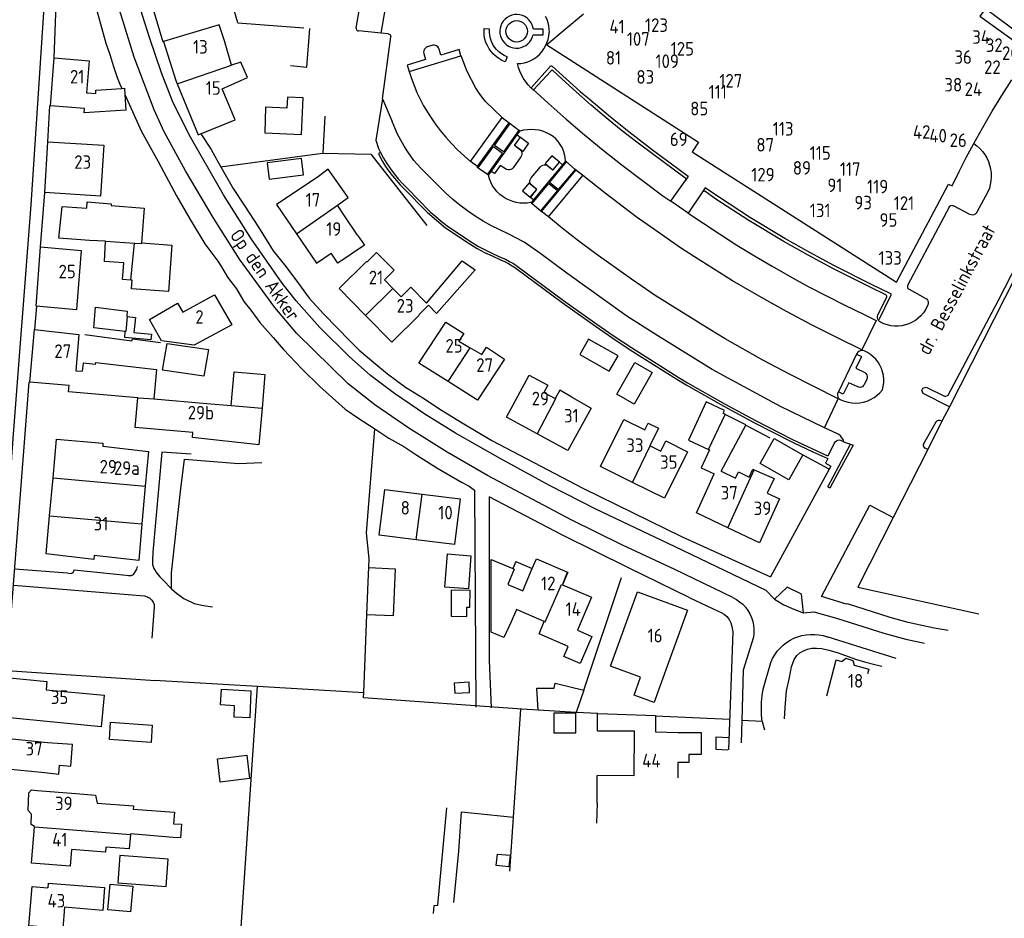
# Model space of a CAD drawing. Header units: metres. Extents: x 233829 to 239427, y 444283 to 448222.
# Tile 41 of 171: x 235942 to 236124, y 444657 to 444822. Entities that reach past the tile are written whole.
import ezdxf

# ---------------------------------------------------------------- set-up
doc = ezdxf.new("R2010")
doc.units = ezdxf.units.M
doc.header["$MEASUREMENT"] = 0
for name, color, linetype in [('BIJGEBOUW', 4, 'Continuous'), ('DAKRAND', 4, 'Continuous'), ('DAKRAND-BYG', 4, 'Continuous'), ('HEG', 253, 'Continuous'), ('HEK', 253, 'Continuous'), ('HOOFDGEBOUW', 4, 'Continuous'), ('HUISNUMMER', 253, 'Continuous'), ('KANTVERH', 253, 'Continuous'), ('KUNSTWERK', 253, 'Continuous'), ('OVERVBOUW', 253, 'Continuous'), ('RASTER', 253, 'Continuous'), ('STRAATNAAM', 253, 'Continuous'), ('TUSSENMUUR', 253, 'Continuous')]:
    doc.layers.add(name, color=color, linetype=linetype)
doc.styles.get("Standard").update_dxf_attribs({"font": 'iso.shx'})

msp = doc.modelspace()

# ---------------------------------------------------------------- linework, layer by layer
at = {"layer": 'BIJGEBOUW'}
msp.add_line((235961.51, 444777.65), (235957.92, 444777.92), dxfattribs=at)
for points in [[(235994.61, 444793.87), (235994.23, 444796.85), (235987.9, 444796.05), (235988.28, 444793.07), (235994.61, 444793.87)], [(235955.15, 444781.79), (235949.5, 444782.17), (235950.16, 444788.03), (235954.68, 444787.69), (235954.77, 444788.87), (235959.18, 444788.53), (235959.16, 444788.2)], [(235977.11, 444761.68), (235976.21, 444756.78), (235968.61, 444757.87), (235969.51, 444762.78), (235977.11, 444761.68)]]:
    msp.add_lwpolyline(points, dxfattribs=at)
at = {"layer": 'DAKRAND'}
for p, q in [((235981.36, 444814.03), (235980.02, 444818.51)), ((236002.18, 444786.29), (236000.88, 444788.24)), ((236076.13, 444747.82), (236072.33, 444749.72)), ((236071.55, 444739.27), (236076.11, 444747.78)), ((236076.11, 444747.78), (236076.13, 444747.82)), ((236048.7, 444678.11), (236048.6, 444674.45)), ((235958.11, 444669.11), (235951.83, 444669.6)), ((235947.54, 444663.42), (235947.47, 444662.54))]:
    msp.add_line(p, q, dxfattribs=at)
for points in [[(236120.28, 444824.4), (236119.2, 444823.09), (236128.6, 444816.33)], [(235961.68, 444808.63), (235961.86, 444805.74), (235954.17, 444805.27), (235954.23, 444806.05)], [(235954.83, 444808.95), (235956.35, 444808.83), (235956.31, 444809.47), (235961.16, 444809.77)], [(235961.16, 444809.77), (235961.61, 444809.79), (235961.68, 444808.63)], [(236000.88, 444788.24), (236000.85, 444788.27), (236002.82, 444789.65), (235999.15, 444794.9), (235997.12, 444793.35)], [(236004.54, 444782.77), (236005.82, 444780.91), (236000.96, 444777.58)], [(236017.3, 444770.2), (236023.85, 444778.01), (236026.24, 444776.38), (236019.14, 444768.33), (236017.63, 444769.85)], [(235968.42, 444763.28), (235966.22, 444767.21), (235971.36, 444770.21), (235972.34, 444768.59)], [(235956.3, 444758.94), (235954.02, 444759.15), (235953.85, 444757.67)], [(235981.29, 444751.36), (235981.83, 444757.57), (235987.51, 444757.07), (235986.96, 444750.86)], [(236044.07, 444752.89), (236041.83, 444754.2), (236040.96, 444752.64)], [(236072.33, 444749.72), (236071.92, 444749.93), (236072.17, 444750.48), (236068.79, 444752.03), (236065.57, 444745)], [(236057.47, 444746.87), (236058.11, 444748.13), (236060.04, 444747.17), (236058.44, 444743.95)], [(236074.2, 444738.01), (236074.74, 444739.15), (236076.74, 444738.2), (236077.39, 444739.66), (236077.64, 444739.55)], [(236077.64, 444739.55), (236081.32, 444737.92), (236080.04, 444735.23)], [(236032.87, 444711.5), (236031.51, 444708.63), (236029.21, 444709.6), (236029.21, 444723.03)], [(236059.86, 444698.47), (236059.22, 444696.68), (236055.52, 444698.02), (236056.72, 444701.33), (236051.19, 444703.34)], [(236093.79, 444704.24), (236094.51, 444704.85), (236095.83, 444704.41), (236096.07, 444703.58)], [(236048.78, 444691.47), (236055.53, 444691.43), (236055.48, 444683.19), (236048.73, 444683.23)], [(235946.93, 444683.76), (235949.54, 444683.49), (235949.66, 444685.11), (235951.74, 444684.95), (235952.03, 444688.91), (235947.44, 444689.25)], [(235945.02, 444673.85), (235944.4, 444674.2), (235944.48, 444676.09), (235943.85, 444676.79), (235943.99, 444680.05), (235944.51, 444680.56), (235945.54, 444680.47)], [(235952.65, 444679.91), (235956.3, 444679.62), (235956.6, 444678.16), (235963.27, 444677.63), (235963.22, 444677.05), (235970.82, 444676.45), (235970.65, 444674.35), (235970.77, 444674.34)], [(235970.77, 444674.34), (235972.14, 444674.24), (235971.94, 444671.73), (235970.56, 444671.84)], [(235962.71, 444672.36), (235962.5, 444669.71), (235958.19, 444670.05), (235958.11, 444669.11)], [(235970.56, 444671.84), (235962.72, 444672.46), (235962.71, 444672.36)], [(235947.54, 444663.42), (235957.96, 444662.63), (235957.64, 444658.37), (235950.59, 444658.95)]]:
    msp.add_lwpolyline(points, dxfattribs=at)
at = {"layer": 'DAKRAND-BYG'}
for p, q in [((235958.15, 444781.61), (235955.15, 444781.79)), ((235957.92, 444777.92), (235958.15, 444781.61)), ((235956, 444765.65), (235956.3, 444769.46)), ((235961.77, 444765), (235956, 444765.65)), ((236006.63, 444721.51), (236011.48, 444721.32)), ((236046.24, 444698.95), (236044.86, 444694.86)), ((236044.86, 444694.86), (236037.86, 444695.28)), ((235960.4, 444663.48), (235964.49, 444663.13))]:
    msp.add_line(p, q, dxfattribs=at)
for points in [[(235994.26, 444801.31), (235994.53, 444808.03), (235991.64, 444808.14), (235991.56, 444806.16), (235987.63, 444806.31), (235987.45, 444801.58), (235994.26, 444801.31)], [(235959.16, 444788.2), (235965.23, 444787.73), (235964.74, 444781.36)], [(235964.74, 444781.36), (235970.37, 444780.93), (235969.72, 444772.34), (235962.9, 444772.86), (235963.02, 444774.43), (235962.78, 444774.45)], [(235962.78, 444774.45), (235961.28, 444774.57), (235961.51, 444777.65)], [(235956.3, 444769.46), (235962.13, 444768.76), (235962.04, 444767.76), (235962.12, 444767.75)], [(235962.12, 444767.75), (235963.63, 444767.61), (235963.37, 444764.8), (235966.57, 444764.51), (235966.47, 444763.46), (235961.67, 444763.9), (235961.77, 444765)], [(236050.95, 444757.7), (236052.56, 444760.52), (236047.14, 444763.6), (236045.53, 444760.78), (236050.95, 444757.7)], [(236055.54, 444751.64), (236052.32, 444753.47), (236055.65, 444759.31), (236058.86, 444757.48), (236055.54, 444751.64)], [(236084.04, 444737.69), (236078.73, 444740.7), (236081.33, 444745.3), (236086.64, 444742.29), (236084.04, 444737.69)], [(236024.98, 444717.58), (236020.64, 444717.92), (236021.12, 444724.03), (236025.46, 444723.68), (236024.98, 444717.58)], [(236006.29, 444712.84), (236006.53, 444718.89), (236006.63, 444721.51)], [(236011.48, 444721.32), (236011.13, 444712.64), (236006.29, 444712.84)], [(236021.8, 444712.55), (236024.71, 444712.54), (236024.72, 444714.26), (236025.28, 444714.26), (236025.3, 444717.32), (236021.83, 444717.34), (236021.8, 444712.55)], [(236022.48, 444698.37), (236025.22, 444698.52), (236025.12, 444700.41), (236022.38, 444700.26), (236022.48, 444698.37)], [(236037.86, 444695.28), (236037.59, 444699.3), (236040.78, 444699.29), (236040.99, 444700.23), (236046.24, 444698.95)], [(235979.49, 444699.11), (235984.92, 444698.81), (235984.72, 444693.85), (235981.83, 444693.95), (235981.87, 444696.09), (235979.33, 444696.22), (235979.49, 444699.11)], [(236044.8, 444694.71), (236040.72, 444694.72), (236040.71, 444691.08), (236044.79, 444691.06), (236044.8, 444694.71)], [(235966.53, 444689.31), (235958.86, 444689.83), (235959.07, 444693.03), (235966.74, 444692.51), (235966.53, 444689.31)], [(235984.68, 444682.67), (235979.24, 444682.03), (235978.74, 444686.31), (235984.17, 444686.95), (235984.68, 444682.67)], [(236030.13, 444666.63), (236030.34, 444668.76), (236032.66, 444668.53)], [(235964.49, 444663.13), (235969.27, 444662.76), (235969.66, 444667.8), (235960.78, 444668.48), (235960.4, 444663.48)], [(236032.66, 444668.53), (236032.45, 444666.39), (236030.13, 444666.63)], [(235958.54, 444658.47), (235958.97, 444663.22), (235963.15, 444662.84), (235962.72, 444658.09), (235958.54, 444658.47)]]:
    msp.add_lwpolyline(points, dxfattribs=at)
at = {"layer": 'HEG'}
for p, q in [((236032.63, 444665.6), (236034.68, 444695.47)), ((236059.46, 444694.2), (236073.1, 444693.58))]:
    msp.add_line(p, q, dxfattribs=at)
for points in [[(235982.49, 444821.83), (235981.45, 444825.39), (235981.31, 444825.89)], [(236023.2, 444669.28), (236023.71, 444676.53), (236033.31, 444675.54)]]:
    msp.add_lwpolyline(points, dxfattribs=at)
at = {"layer": 'HEK'}
msp.add_lwpolyline([(235970.27, 444717.63), (235970.28, 444720.57), (235971.92, 444735.51), (235972.69, 444741.48), (235982.67, 444740.7), (235986.9, 444740.86)], dxfattribs=at)
at = {"layer": 'HOOFDGEBOUW'}
for p, q in [((236004.54, 444782.77), (236002.18, 444786.29)), ((235993.33, 444783), (235997.01, 444777.61)), ((236129.63, 444782.68), (236113.61, 444751.13)), ((235953.61, 444779.9), (235952.83, 444769.88)), ((235997.01, 444777.61), (235999.69, 444779.45)), ((236000.96, 444777.58), (235999.69, 444779.45)), ((236011.31, 444776.28), (236008.08, 444779.56)), ((236009.52, 444774.52), (236011.31, 444776.28)), ((236011.07, 444772.95), (236009.52, 444774.52)), ((236001.15, 444772.89), (236006.04, 444767.93)), ((236012.62, 444771.38), (236011.07, 444772.95)), ((236006.04, 444767.93), (236010.87, 444763.04)), ((235953.23, 444764.44), (235952.64, 444757.78)), ((235952.64, 444757.78), (235953.85, 444757.67)), ((235967.03, 444752.62), (235976.8, 444751.76)), ((235976.8, 444751.76), (235981.29, 444751.36)), ((236113.61, 444751.13), (236112.25, 444748.46)), ((236112.25, 444748.46), (236109.62, 444743.28)), ((236065.57, 444745), (236069.25, 444743.26)), ((236058.44, 444743.95), (236058.46, 444743.94)), ((236069.41, 444743.18), (236067.9, 444739.89)), ((236069.25, 444743.26), (236069.41, 444743.18)), ((236109.62, 444743.28), (236103.25, 444730.74)), ((235966.03, 444742.91), (235965.46, 444736.52)), ((236067.9, 444739.89), (236070.29, 444738.76)), ((235947.83, 444731.08), (235948.45, 444738.04)), ((236071.55, 444739.27), (236074.2, 444738.01)), ((235965.46, 444736.52), (235964.84, 444729.56)), ((236016.5, 444735.05), (236023.47, 444734.18)), ((236029.21, 444723.03), (236033.17, 444721.33)), ((236033.44, 444721.21), (236033.17, 444721.33)), ((236035, 444717.23), (236036.77, 444721.33)), ((236036.77, 444721.33), (236037.01, 444721.88)), ((236033.44, 444721.21), (236032.24, 444718.42)), ((236032.24, 444718.42), (236035, 444717.23)), ((236033.86, 444713.81), (236032.87, 444711.5)), ((236038.96, 444711.61), (236033.86, 444713.81)), ((236063.61, 444685.61), (236063.61, 444682.78)), ((236048.7, 444678.11), (236048.73, 444683.23)), ((235945.54, 444680.47), (235952.65, 444679.91)), ((235945.01, 444673.78), (235945.02, 444673.85))]:
    msp.add_line(p, q, dxfattribs=at)
for points in [[(236046.19, 444823.43), (236039.45, 444817.78), (236067.4, 444799.89), (236066.25, 444798.09), (236103.88, 444774.06), (236113.44, 444792.14), (236114.12, 444791.83)], [(235980.02, 444818.51), (235979.09, 444821.46), (235968.83, 444818.4), (235971.1, 444811.2), (235971.33, 444810.64)], [(235954.23, 444806.05), (235947.96, 444806.54), (235948.66, 444815.39)], [(235948.66, 444815.39), (235955.11, 444814.88), (235954.64, 444808.97), (235954.83, 444808.95)], [(235971.33, 444810.64), (235975.22, 444801.2), (235982, 444804), (235979.63, 444809.72), (235984.27, 444811.8), (235983.08, 444814.63), (235981.36, 444814.03)], [(236118.1, 444799.63), (236119.77, 444802.6), (236121.5, 444805.55), (236123.29, 444808.45), (236125.14, 444811.32)], [(235957.8, 444799.32), (235957.22, 444789.95), (235946.92, 444790.59), (235947.5, 444799.96), (235957.8, 444799.32)], [(236114.12, 444791.83), (236115.4, 444794.45), (236116.73, 444797.05), (236118.1, 444799.63)], [(235997.12, 444793.35), (235989.64, 444788.39), (235993.33, 444783)], [(235951.4, 444769.13), (235945.32, 444769.68), (235946.17, 444780.58), (235953.61, 444779.9)], [(236008.08, 444779.56), (236006.29, 444777.8), (236006.21, 444777.88), (236001.15, 444772.89)], [(236017.3, 444770.2), (236014.4, 444773.14), (236012.62, 444771.38)], [(235972.34, 444768.59), (235978.18, 444771.74), (235981.39, 444766.24)], [(235952.83, 444769.88), (235952.77, 444769), (235951.4, 444769.13)], [(236010.87, 444763.04), (236015.93, 444768.03), (236015.86, 444768.1), (236017.63, 444769.85)], [(236021.27, 444755.78), (236015.85, 444759.19), (236020.81, 444766.75), (236024.17, 444764.64), (236023.24, 444763.21), (236025.34, 444762)], [(235951.41, 444755.05), (235944.17, 444755.69), (235945.03, 444765.37), (235953.23, 444764.44)], [(235981.39, 444766.24), (235974.45, 444762.5), (235968.42, 444763.28)], [(236025.34, 444762), (236027.45, 444760.78), (236028.32, 444762.11), (236031.65, 444759.92)], [(236031.65, 444759.92), (236026.69, 444752.37), (236021.27, 444755.78)], [(235956.3, 444758.94), (235956.33, 444759.27), (235967.51, 444758.01), (235967.03, 444752.62)], [(236037.65, 444746.15), (236031.99, 444749.23), (236036.17, 444756.95), (236039.65, 444755.13), (236038.9, 444753.79), (236040.96, 444752.64)], [(235964.1, 444752.78), (235951.31, 444753.91), (235951.41, 444755.05)], [(235974.22, 444746.37), (235963.61, 444747.3), (235964.1, 444752.78)], [(236044.07, 444752.89), (236047.6, 444750.88), (236043.31, 444743.07), (236037.65, 444746.15)], [(235986.96, 444750.86), (235986.37, 444744.12), (235974.15, 444745.49), (235974.22, 444746.37)], [(236055.21, 444737.22), (236049.31, 444740.16), (236053.61, 444748.79), (236057.47, 444746.87)], [(235948.45, 444738.04), (235949.09, 444745.2), (235957.65, 444744.43), (235957.6, 444743.87), (235966.03, 444742.91)], [(236058.46, 444743.94), (236060.43, 444742.96), (236061.36, 444744.84), (236065.38, 444742.84), (236061.12, 444734.28), (236055.21, 444737.22)], [(236072.81, 444728.86), (236067.02, 444731.61), (236070.29, 444738.76)], [(236015.37, 444726.64), (236008.56, 444727.49), (236009.61, 444735.91), (236016.5, 444735.05)], [(236023.47, 444734.18), (236022.42, 444725.76), (236015.37, 444726.64)], [(236080.04, 444735.23), (236082.29, 444734.17), (236078.61, 444726.1), (236072.81, 444728.86)], [(235964.84, 444729.56), (235964.24, 444722.81), (235956.03, 444723.74), (235955.95, 444723.04), (235947.21, 444724.03), (235947.83, 444731.08)], [(236103.25, 444730.74), (236096.75, 444717.94), (236119.02, 444712.98)], [(236037.01, 444721.88), (236037.54, 444723.13), (236043.28, 444720.65)], [(236043.28, 444720.65), (236043.29, 444720.65), (236042.3, 444718.36)], [(236042.3, 444718.36), (236047.69, 444716.05), (236045.09, 444709.98)], [(236051.19, 444703.34), (236056.16, 444717.03), (236065.38, 444713.69), (236059.86, 444698.47)], [(236043.37, 444706.97), (236038, 444709.29), (236038.96, 444711.61)], [(236045.09, 444709.98), (236047.76, 444708.83), (236045.61, 444703.83), (236042.58, 444705.14), (236043.37, 444706.97)], [(236091.02, 444697.89), (236092.75, 444704.54), (236093.79, 444704.24)], [(236096.07, 444703.58), (236098.77, 444702.8), (236098.55, 444701.95)], [(235957.9, 444698), (235957.34, 444692.22), (235939.18, 444693.98), (235939.89, 444701.29), (235947.33, 444700.57), (235947.18, 444699.03), (235957.9, 444698)], [(236048.78, 444691.47), (236048.8, 444694.62), (236048.84, 444694.62)], [(236048.84, 444694.62), (236059.47, 444694.3), (236059.45, 444691.28), (236063.62, 444691.16)], [(236063.62, 444691.16), (236067.91, 444691.15), (236067.9, 444687.11), (236065.59, 444687.11), (236065.59, 444685.61), (236063.61, 444685.61)], [(235947.44, 444689.25), (235939.78, 444690.05), (235939.37, 444684.54), (235946.93, 444683.76)], [(235951.83, 444669.6), (235951.59, 444666.54), (235944.48, 444667.1), (235945.01, 444673.78)], [(235950.59, 444658.95), (235950.28, 444655.07), (235944.02, 444655.57), (235944.6, 444662.77), (235947.47, 444662.54)]]:
    msp.add_lwpolyline(points, dxfattribs=at)
at = {"layer": 'KANTVERH'}
for p, q in [((236004.3, 444820.93), (236006.19, 444831.92)), ((235966.64, 444825.19), (235968.67, 444818.35)), ((236008.9, 444819.93), (236004.74, 444820.35)), ((236010.21, 444819.81), (236008.9, 444819.93)), ((236009.15, 444807.86), (236010.67, 444819.25)), ((236027.89, 444820.8), (236028.88, 444820.72)), ((236018.41, 444817.71), (236017.42, 444817.4)), ((236032.11, 444815.6), (236031.75, 444814.67)), ((236036.57, 444809.87), (236040.04, 444813.83)), ((236040.16, 444812.96), (236036.97, 444809.51)), ((236042.26, 444811.5), (236040.54, 444813.08)), ((236036.57, 444809.87), (236036.97, 444809.51)), ((235947.5, 444799.96), (235947.89, 444806.55)), ((236009.15, 444807.86), (236010.97, 444803.68)), ((236016.72, 444806.57), (236018.01, 444804.53)), ((236031.24, 444804.43), (236028.14, 444807.37)), ((236025.39, 444796.33), (236031.24, 444804.43)), ((236032.68, 444803.3), (236034.31, 444802.08)), ((236033.98, 444801.21), (236034.55, 444800.79)), ((236034.55, 444800.79), (236033.48, 444799.29)), ((236033.48, 444799.29), (236034.42, 444798.59)), ((236008.45, 444798.69), (236008.74, 444798.1)), ((236008.74, 444798.1), (236008.8, 444797.98)), ((236064.9, 444793.3), (236058.9, 444797.75)), ((236026.67, 444795.38), (236025.39, 444796.33)), ((236034.65, 444797.19), (236033.21, 444795.16)), ((236040.6, 444794.79), (236041.79, 444796.16)), ((236041.79, 444796.16), (236042.32, 444795.71)), ((236044.68, 444794.86), (236043.07, 444796.23)), ((236020.79, 444790.51), (236016.3, 444795.05)), ((236026.8, 444795.14), (236028.5, 444793.96)), ((236036.58, 444793.3), (236038.28, 444795.35)), ((236039.71, 444795.48), (236040.57, 444794.75)), ((236040.57, 444794.75), (236040.6, 444794.79)), ((236039.73, 444786.09), (236046.08, 444793.73)), ((236065, 444792.8), (236065.02, 444792.84)), ((235946.17, 444780.58), (235946.92, 444790.59)), ((236037.59, 444791.17), (236036.74, 444791.91)), ((236068.13, 444790.71), (236065.49, 444786.8)), ((236120.72, 444790.7), (236118.7, 444787)), ((236036.53, 444788.68), (236036.48, 444788.73)), ((236036.72, 444788.59), (236038.31, 444787.23)), ((236065.49, 444786.8), (236062.31, 444788.98)), ((236039.73, 444786.09), (236038.48, 444787.09)), ((236065.49, 444786.8), (236071.26, 444782.96)), ((236113.59, 444787.92), (236105.95, 444773.59)), ((236117.41, 444786.56), (236114.4, 444788.17)), ((236029.55, 444779.33), (236031.04, 444778.64)), ((236029.37, 444778.91), (236030.88, 444778.23)), ((236106.19, 444772.78), (236109.16, 444771.14)), ((236100.45, 444768.02), (236102.08, 444771.36)), ((236100.67, 444767.19), (236102.84, 444771.62)), ((235945.09, 444765.36), (235945.44, 444769.67)), ((236109.61, 444769.77), (236109.2, 444768.99)), ((236096.51, 444760.85), (236093.16, 444753.91)), ((236096.57, 444760.96), (236096.51, 444760.85)), ((236098.41, 444756.24), (236097.9, 444755.16)), ((235939.94, 444702.58), (235944.04, 444755.7)), ((236093.16, 444753.91), (236093.08, 444753.74)), ((236112.25, 444748.46), (236111.95, 444748.61)), ((236024.14, 444747.99), (236029.29, 444744.91)), ((236092.89, 444746.21), (236090.58, 444747.24)), ((236108.88, 444744.36), (236111.16, 444748.37)), ((236029.29, 444744.91), (236046.09, 444736.16)), ((236093.8, 444744.87), (236094.16, 444744.7)), ((236091.43, 444742.34), (236092.45, 444744.49)), ((236094.16, 444744.7), (236094.66, 444744.47)), ((236094.66, 444744.47), (236095.4, 444744.24)), ((236095.4, 444744.24), (236095.87, 444744.08)), ((236109.62, 444743.28), (236109.13, 444743.53)), ((236086.63, 444742.27), (236091.43, 444739.73)), ((236046.09, 444736.16), (236064.37, 444727.16)), ((236064.37, 444727.16), (236080.66, 444719.84)), ((236077.53, 444708.68), (236075.61, 444702.65)), ((236103.79, 444704.77), (236091.12, 444708.76)), ((236028.82, 444704.38), (236029.16, 444695.68)), ((236079.31, 444699.12), (236080.7, 444704.07)), ((236075.61, 444702.65), (236075.36, 444693.37)), ((236075.36, 444693.37), (236075.26, 444689.24)), ((236079.14, 444693.18), (236075.36, 444693.37)), ((236079.14, 444693.18), (236079.56, 444691.63))]:
    msp.add_line(p, q, dxfattribs=at)
for points in [[(236008.9, 444819.93), (236013.04, 444843.79), (236018.28, 444842.86)], [(236081.4, 444715.71), (236081.37, 444715.73), (236079.87, 444717.32), (236063.07, 444725.32), (236048.49, 444732.26), (236039.94, 444736.61), (236030.82, 444741.59), (236022.6, 444746.28), (236016.97, 444749.78), (236011.35, 444753.57), (236006.94, 444756.91), (236002.99, 444760.38), (235997.61, 444765.72), (235993.23, 444770.64), (235990.66, 444773.92), (235985.01, 444782.02), (235979.84, 444790.15), (235973.52, 444801.21), (235970.46, 444807.41), (235968.44, 444812.64), (235966.21, 444819.17), (235963.79, 444826.93), (235962.03, 444832.34), (235962.03, 444832.35)], [(235932.8, 444629.08), (235932.83, 444630.28), (235934.88, 444657.34), (235938.51, 444709.45), (235941.13, 444745.29), (235944.42, 444788.33), (235947.25, 444831.33)], [(236073.72, 444716.03), (236063.02, 444721.14), (236053.29, 444725.69), (236043.91, 444730.31), (236028.51, 444738.48), (236021.07, 444742.76), (236013.99, 444747.19), (236007.72, 444751.47), (236002.82, 444755.36), (235993.38, 444764.63), (235989.32, 444769.4), (235982.84, 444778.33), (235977.95, 444785.97), (235972.84, 444794.62), (235968.93, 444801.79), (235967.08, 444805.8), (235963.38, 444815.52), (235960.98, 444823.25), (235958.27, 444831.26)], [(235948.66, 444815.39), (235949.06, 444825.18), (235949.25, 444826.51), (235949.56, 444827.38), (235950.04, 444827.95), (235950.69, 444828.34), (235951.31, 444828.6), (235952.19, 444828.65), (235953.01, 444828.65), (235953.69, 444828.54), (235954.25, 444828.32), (235954.76, 444828.06), (235955.3, 444827.58), (235955.72, 444826.93), (235956.06, 444826.17), (235956.29, 444825.1), (235956.71, 444823.43), (235957.36, 444820.97), (235958.18, 444818.09), (235958.89, 444816), (235959.59, 444813.8), (235960.27, 444811.8), (235960.78, 444810.53), (235961.16, 444809.77)], [(236036.96, 444820.66), (236036.87, 444821.14), (236036.7, 444821.59), (236036.45, 444822.02), (236036.15, 444822.4), (236035.79, 444822.73), (236035.38, 444823), (236034.93, 444823.2), (236034.46, 444823.33), (236033.98, 444823.38), (236033.49, 444823.36), (236033.01, 444823.26), (236032.55, 444823.09), (236032.13, 444822.84), (236031.75, 444822.54), (236031.42, 444822.17), (236031.15, 444821.77), (236030.95, 444821.32), (236030.83, 444820.85), (236030.78, 444820.36)], [(236039.16, 444823.08), (236039.42, 444822.51), (236039.62, 444821.92), (236039.76, 444821.3), (236039.84, 444820.68), (236039.85, 444820.05)], [(236131.99, 444817.82), (236131.03, 444816.46), (236120.28, 444824.4)], [(236031.91, 444820.29), (236031.95, 444820.68), (236032.06, 444821.05), (236032.25, 444821.39), (236032.49, 444821.69), (236032.79, 444821.94), (236033.14, 444822.12), (236033.51, 444822.23), (236033.89, 444822.27), (236034.28, 444822.23), (236034.65, 444822.12), (236034.99, 444821.94), (236035.29, 444821.69), (236035.54, 444821.39), (236035.72, 444821.05), (236035.83, 444820.68), (236035.87, 444820.29)], [(236004.3, 444820.93), (236004.29, 444820.77), (236004.35, 444820.61), (236004.44, 444820.48), (236004.58, 444820.39), (236004.74, 444820.35)], [(236010.21, 444819.81), (236010.37, 444819.77), (236010.51, 444819.69), (236010.61, 444819.56), (236010.66, 444819.41), (236010.67, 444819.25)], [(236031.75, 444814.67), (236031.16, 444814.93), (236030.6, 444815.26), (236030.08, 444815.64), (236029.6, 444816.08), (236029.17, 444816.56), (236028.8, 444817.09), (236028.48, 444817.66), (236028.23, 444818.25), (236028.04, 444818.87), (236027.92, 444819.51), (236027.87, 444820.16), (236027.89, 444820.8)], [(236032.11, 444815.6), (236031.57, 444815.84), (236031.06, 444816.14), (236030.59, 444816.5), (236030.17, 444816.91), (236029.8, 444817.38), (236029.49, 444817.87), (236029.23, 444818.41), (236029.04, 444818.97), (236028.92, 444819.54), (236028.86, 444820.13), (236028.88, 444820.72)], [(236030.78, 444820.36), (236030.8, 444819.88), (236030.9, 444819.41), (236031.08, 444818.96), (236031.32, 444818.54), (236031.62, 444818.17), (236031.97, 444817.85), (236032.37, 444817.58), (236032.81, 444817.38), (236033.27, 444817.25), (236033.75, 444817.19), (236034.23, 444817.21), (236034.7, 444817.3), (236035.15, 444817.47), (236035.58, 444817.7), (236035.96, 444817.99), (236036.29, 444818.34), (236036.56, 444818.73), (236036.77, 444819.17), (236036.91, 444819.63)], [(236035.87, 444820.29), (236035.83, 444819.91), (236035.72, 444819.53), (236035.54, 444819.19), (236035.29, 444818.89), (236034.99, 444818.65), (236034.65, 444818.46), (236034.28, 444818.35), (236033.89, 444818.31), (236033.51, 444818.35), (236033.14, 444818.46), (236032.79, 444818.65), (236032.49, 444818.89), (236032.25, 444819.19), (236032.06, 444819.53), (236031.95, 444819.91), (236031.91, 444820.29)], [(236034.03, 444814.33), (236034.67, 444814.38), (236035.3, 444814.49), (236035.92, 444814.68), (236036.51, 444814.93), (236037.07, 444815.24), (236037.6, 444815.61), (236038.08, 444816.04), (236038.51, 444816.51), (236038.89, 444817.03), (236039.21, 444817.59), (236039.47, 444818.17), (236039.67, 444818.78), (236039.8, 444819.41), (236039.85, 444820.05)], [(236036.91, 444819.63), (236038.76, 444819.65), (236038.77, 444820.67), (236036.96, 444820.66)], [(236017.42, 444817.4), (236017.19, 444817.29), (236017, 444817.13), (236016.85, 444816.92), (236016.76, 444816.68), (236016.73, 444816.43), (236016.77, 444816.17)], [(236019.6, 444817), (236019.5, 444817.23), (236019.34, 444817.43), (236019.14, 444817.59), (236018.91, 444817.69), (236018.66, 444817.73), (236018.41, 444817.71)], [(236016.77, 444816.17), (236017.09, 444815.07), (236013.73, 444814.05), (236014.08, 444812.9)], [(236014.08, 444812.9), (236023.62, 444815.75), (236023.28, 444816.91), (236019.94, 444815.9), (236019.6, 444817)], [(236026.3, 444809.95), (236024.74, 444812.89), (236023.63, 444815.75)], [(236036.51, 444809.87), (236036.01, 444810.41), (236035.55, 444810.99), (236035.14, 444811.6), (236034.79, 444812.25), (236034.48, 444812.92), (236034.23, 444813.62), (236034.03, 444814.33)], [(236040.04, 444813.83), (236040.12, 444813.91), (236040.22, 444813.95), (236040.33, 444813.93), (236040.43, 444813.87)], [(236040.43, 444813.87), (236045.57, 444809.23), (236047.24, 444807.88), (236051.2, 444804.51), (236054.56, 444801.83), (236058.93, 444798.47), (236062.17, 444796.06), (236065.49, 444793.6), (236065.02, 444792.83)], [(236014.08, 444812.9), (236014.5, 444811.59), (236014.98, 444810.3), (236015.51, 444809.03), (236016.09, 444807.79), (236016.72, 444806.57)], [(236040.54, 444813.08), (236040.4, 444813.1), (236040.26, 444813.06), (236040.16, 444812.96)], [(236058.9, 444797.75), (236056.02, 444799.9), (236053.17, 444802.11), (236050.38, 444804.38), (236047.62, 444806.7), (236044.92, 444809.07), (236042.26, 444811.5)], [(235961.68, 444808.63), (235964.74, 444801.86), (235967.84, 444796.29), (235971.18, 444789.97), (235973.72, 444785.62), (235976.43, 444781.13), (235978.83, 444777.97), (235979.48, 444776.89), (235980.61, 444775.03)], [(236028.14, 444807.37), (236027.48, 444808.19), (236026.86, 444809.05), (236026.3, 444809.95)], [(236036.97, 444809.51), (236037.6, 444808.95), (236039.66, 444807.06)], [(236009.15, 444807.86), (236007.93, 444800.21), (236008.45, 444798.69)], [(236039.66, 444807.06), (236043, 444804.12), (236046.4, 444801.24), (236049.84, 444798.41), (236053.33, 444795.66)], [(236013.8, 444798.07), (236013.13, 444799.14), (236012.52, 444800.24), (236011.95, 444801.36), (236011.43, 444802.51), (236010.97, 444803.68)], [(236018.01, 444804.53), (236018.88, 444803.24), (236019.81, 444801.99), (236020.81, 444800.8)], [(236031.24, 444804.43), (236031.3, 444804.4), (236031.25, 444804.34), (236032.48, 444803.44)], [(235975.71, 444801.41), (235977.59, 444798.5), (235978.92, 444796.04), (235981.63, 444791.35), (235983.66, 444788.28), (235986.32, 444784.24), (235989.03, 444779.86), (235991.35, 444776.98), (235993.69, 444773.82), (235995.64, 444771.16), (235998.3, 444768.26), (236000.92, 444765.55), (236003.04, 444763.43), (236004.88, 444761.54), (236007.59, 444759.31), (236010.11, 444757.22), (236013.41, 444754.76), (236016.6, 444752.76), (236020.05, 444750.5), (236024.14, 444747.99)], [(236040.6, 444800.89), (236040, 444801.28), (236039.36, 444801.61), (236038.69, 444801.87), (236038, 444802.06), (236037.29, 444802.17), (236036.58, 444802.21), (236035.86, 444802.17), (236035.15, 444802.06), (236034.46, 444801.87)], [(236020.81, 444800.8), (236021.88, 444799.61), (236023.01, 444798.47), (236024.18, 444797.37), (236025.39, 444796.33)], [(236042.87, 444796.38), (236042.83, 444797.03), (236042.71, 444797.68), (236042.52, 444798.3), (236042.26, 444798.9), (236041.93, 444799.47), (236041.54, 444799.99), (236041.1, 444800.47), (236040.6, 444800.89)], [(236118.1, 444799.63), (236118.68, 444799.2), (236119.21, 444798.71), (236119.7, 444798.18), (236120.13, 444797.6), (236120.49, 444796.97), (236120.8, 444796.32), (236121.04, 444795.64), (236121.2, 444794.94), (236121.3, 444794.22), (236121.33, 444793.5), (236121.28, 444792.78), (236121.16, 444792.07), (236120.98, 444791.38), (236120.72, 444790.7)], [(236008.8, 444797.98), (236008.44, 444797.78), (236008.67, 444797.24)], [(236008.8, 444797.98), (236009.35, 444796.95), (236009.95, 444795.94), (236010.61, 444794.97), (236011.31, 444794.03), (236012.06, 444793.14)], [(236016.3, 444795.05), (236015.61, 444795.75), (236014.96, 444796.49), (236014.36, 444797.27), (236013.8, 444798.07)], [(236034.42, 444798.59), (236034.62, 444798.41), (236034.76, 444798.19), (236034.84, 444797.93), (236034.84, 444797.67), (236034.78, 444797.42), (236034.65, 444797.19)], [(236008.67, 444797.24), (236009.17, 444796.3), (236009.72, 444795.39), (236010.33, 444794.52), (236011.01, 444793.7)], [(236038.28, 444795.35), (236038.48, 444795.52), (236038.71, 444795.64), (236038.97, 444795.7), (236039.23, 444795.69), (236039.48, 444795.61), (236039.71, 444795.48)], [(236053.33, 444795.66), (236060.82, 444789.97), (236062.31, 444788.98)], [(236031.37, 444789.8), (236030.81, 444790.23), (236030.3, 444790.72), (236029.85, 444791.26), (236029.45, 444791.85), (236029.13, 444792.48), (236028.88, 444793.14), (236028.7, 444793.82)], [(236031.81, 444794.93), (236030.87, 444795.6), (236029.8, 444794.07), (236029.17, 444794.49)], [(236033.21, 444795.16), (236033.03, 444794.97), (236032.81, 444794.83), (236032.56, 444794.76), (236032.3, 444794.75), (236032.04, 444794.81), (236031.81, 444794.93)], [(236046.08, 444793.73), (236046, 444793.79), (236044.81, 444794.74)], [(236011.01, 444793.7), (236012.44, 444792.04), (236013.05, 444791.41), (236017.44, 444786.9), (236020.8, 444784.12), (236024.93, 444781.32), (236026.61, 444780.28)], [(236012.06, 444793.14), (236012.75, 444792.39), (236013.11, 444792.03), (236013.91, 444791.22), (236015.66, 444789.4), (236017.95, 444787.05)], [(236036.74, 444791.91), (236036.54, 444792.09), (236036.4, 444792.31), (236036.34, 444792.57), (236036.34, 444792.83), (236036.43, 444793.08), (236036.58, 444793.3)], [(236097.79, 444768.17), (236098.92, 444767.65), (236100.14, 444767.04), (236097.49, 444761.62), (236093.11, 444763.77), (236088.36, 444766.15), (236083.59, 444768.66), (236079.99, 444770.71), (236077.68, 444772.01), (236073.66, 444774.36), (236066.66, 444778.76), (236064.07, 444780.44), (236059.97, 444783.3), (236055.9, 444786.14), (236050.17, 444790.46), (236046.08, 444793.73)], [(236062.31, 444788.98), (236062.87, 444789.82), (236065, 444792.8)], [(236065.02, 444792.84), (236065.07, 444792.96), (236065.06, 444793.09), (236065, 444793.21), (236064.9, 444793.3)], [(236032.33, 444782.97), (236030.76, 444783.7), (236029.22, 444784.49), (236027.71, 444785.34), (236026.25, 444786.26), (236024.82, 444787.23), (236023.43, 444788.27), (236022.09, 444789.36), (236020.79, 444790.51)], [(236036.97, 444789.22), (236036.41, 444789.71), (236037.59, 444791.17)], [(236102.72, 444772.02), (236099.24, 444773.68), (236092.43, 444777.09), (236087.88, 444779.54), (236083.29, 444782.11), (236076.97, 444785.93), (236071.05, 444789.82), (236068.61, 444791.43), (236068.13, 444790.71)], [(236068.55, 444790.82), (236068.33, 444790.8), (236068.13, 444790.71)], [(236101.91, 444771.76), (236099.13, 444773.09), (236092.16, 444776.58), (236087.61, 444779.03), (236083, 444781.62), (236076.66, 444785.44), (236070.59, 444789.39), (236068.55, 444790.82)], [(236036.48, 444788.73), (236035.81, 444788.64), (236035.14, 444788.62), (236034.48, 444788.66), (236033.82, 444788.76), (236033.17, 444788.93), (236032.54, 444789.16), (236031.94, 444789.45), (236031.37, 444789.8)], [(236017.95, 444787.05), (236018.96, 444786.16), (236019.99, 444785.31), (236021.05, 444784.49)], [(236113.59, 444787.92), (236113.7, 444788.08), (236113.86, 444788.18), (236114.04, 444788.24), (236114.22, 444788.23), (236114.4, 444788.17)], [(236118.7, 444787), (236118.57, 444786.78), (236118.39, 444786.6), (236118.15, 444786.48), (236117.9, 444786.44), (236117.64, 444786.46), (236117.41, 444786.56)], [(236090.58, 444747.24), (236093.15, 444752.61), (236084.16, 444757.14), (236079.27, 444759.72), (236072.33, 444763.65), (236069.45, 444765.34), (236059.38, 444771.66), (236055.05, 444774.63), (236048.46, 444779.32), (236045.09, 444781.84), (236042.27, 444784.06), (236039.73, 444786.09)], [(236021.05, 444784.49), (236025.17, 444781.69), (236026.84, 444780.66)], [(236090.58, 444747.24), (236090.48, 444747.29), (236082.49, 444751.2), (236069.91, 444758.02), (236059.87, 444764.21), (236054.18, 444767.85), (236053.74, 444768.15), (236043.1, 444775.77), (236038.35, 444779.31), (236035.28, 444781.44), (236032.33, 444782.97)], [(236071.26, 444782.96), (236074.47, 444780.92), (236077.71, 444778.94), (236080.98, 444777.01), (236084.29, 444775.13), (236087.62, 444773.31), (236090.98, 444771.54), (236094.38, 444769.83), (236097.79, 444768.17)], [(236113.61, 444751.13), (236108.77, 444753.58), (236108.56, 444754.18), (236108.75, 444754.58), (236109.36, 444754.75), (236112.82, 444753), (236113.42, 444753.28), (236122.6, 444770.66), (236128.71, 444782.48)], [(236026.63, 444780.27), (236027.98, 444779.56), (236029.37, 444778.91)], [(236026.84, 444780.66), (236028.18, 444779.96), (236029.55, 444779.33)], [(236030.88, 444778.23), (236031.62, 444777.9), (236032.35, 444777.53), (236033.06, 444777.12), (236033.74, 444776.66)], [(236031.04, 444778.64), (236031.82, 444778.31), (236032.57, 444777.92), (236033.3, 444777.5), (236034, 444777.03)], [(236033.74, 444776.66), (236042.26, 444770.33), (236048.39, 444765.96), (236051.58, 444763.75), (236054.78, 444761.65), (236063.4, 444756.24), (236065.13, 444755.19), (236072.08, 444751.22), (236077.7, 444748.21), (236084.49, 444744.73), (236084.98, 444744.5), (236088.43, 444742.85), (236091.19, 444741.6), (236090.76, 444740.73), (236091.78, 444740.22), (236080.66, 444719.84)], [(236034, 444777.03), (236042.52, 444770.69), (236048.65, 444766.33), (236051.83, 444764.12), (236055.02, 444762.03), (236063.63, 444756.62), (236065.36, 444755.57), (236072.3, 444751.61), (236077.91, 444748.6), (236084.69, 444745.13), (236091.02, 444742.17)], [(235980.61, 444775.03), (235982.25, 444772.83), (235983.64, 444770.54), (235984.88, 444768.9), (235986.55, 444766.64), (235989.04, 444763.88), (235990.84, 444761.72), (235994.33, 444758.07), (235997.61, 444754.86), (236002.31, 444750.72)], [(236105.95, 444773.59), (236105.89, 444773.41), (236105.88, 444773.23), (236105.93, 444773.05), (236106.04, 444772.9), (236106.19, 444772.78)], [(236102.08, 444771.36), (236102.1, 444771.52), (236102.04, 444771.66), (236101.91, 444771.76)], [(236102.84, 444771.62), (236102.9, 444771.73), (236102.9, 444771.85), (236102.83, 444771.96), (236102.72, 444772.02)], [(236109.16, 444771.14), (236109.39, 444771), (236109.56, 444770.79), (236109.68, 444770.55), (236109.73, 444770.29), (236109.7, 444770.02), (236109.61, 444769.77)], [(236109.2, 444768.99), (236108.82, 444768.43), (236108.38, 444767.91), (236107.89, 444767.45), (236107.35, 444767.04), (236106.76, 444766.69), (236106.15, 444766.41), (236105.51, 444766.2)], [(236100.94, 444766.69), (236100.73, 444766.84), (236100.56, 444767.03), (236100.44, 444767.26), (236100.38, 444767.52), (236100.38, 444767.77), (236100.45, 444768.02)], [(236105.51, 444766.2), (236104.85, 444766.05), (236104.18, 444765.98), (236103.51, 444765.98), (236102.84, 444766.05), (236102.19, 444766.2), (236101.55, 444766.41), (236100.94, 444766.69)], [(236097.92, 444761.44), (236097.67, 444761.51), (236097.41, 444761.51), (236097.15, 444761.45), (236096.92, 444761.33), (236096.72, 444761.17), (236096.57, 444760.96)], [(236101.29, 444754.26), (236101.44, 444754.91), (236101.52, 444755.57), (236101.53, 444756.24), (236101.45, 444756.9), (236101.31, 444757.55), (236101.1, 444758.18), (236100.81, 444758.79), (236100.47, 444759.35), (236100.06, 444759.88), (236099.59, 444760.36), (236099.08, 444760.78), (236098.52, 444761.14), (236097.92, 444761.44)], [(236096.51, 444760.85), (236097.42, 444760.41), (236096.38, 444758.27), (236098.05, 444757.46)], [(236098.05, 444757.46), (236098.25, 444757.28), (236098.39, 444757.04), (236098.47, 444756.78), (236098.47, 444756.51), (236098.41, 444756.24)], [(236096.73, 444754.79), (236095.08, 444755.56), (236094.07, 444753.47), (236093.16, 444753.91)], [(236093.63, 444752.4), (236094.29, 444752.14), (236094.97, 444751.96), (236095.67, 444751.85), (236096.38, 444751.82), (236097.09, 444751.87), (236097.79, 444752), (236098.46, 444752.2), (236099.11, 444752.48), (236099.73, 444752.83), (236100.3, 444753.25), (236100.83, 444753.73), (236101.29, 444754.26)], [(236097.9, 444755.16), (236097.76, 444754.98), (236097.59, 444754.84), (236097.39, 444754.74), (236097.17, 444754.7), (236096.95, 444754.72), (236096.73, 444754.79)], [(236093.08, 444753.74), (236093.01, 444753.49), (236093.01, 444753.22), (236093.08, 444752.96), (236093.21, 444752.73), (236093.4, 444752.54), (236093.63, 444752.4)], [(236002.31, 444750.72), (236004.83, 444749), (236007.54, 444747.22), (236010.33, 444745.36), (236013.07, 444743.8), (236015.48, 444742.22), (236019.2, 444739.91), (236023.72, 444737.28), (236025.11, 444736.49), (236026.1, 444735.76), (236026.33, 444695.82)], [(236111.16, 444748.37), (236111.27, 444748.51), (236111.42, 444748.61), (236111.6, 444748.67), (236111.78, 444748.66), (236111.95, 444748.61)], [(236092.45, 444744.49), (236092.6, 444744.71), (236092.8, 444744.88), (236093.04, 444744.99), (236093.3, 444745.02), (236093.56, 444744.98), (236093.8, 444744.87)], [(236094.16, 444744.7), (236094.02, 444745.09), (236093.82, 444745.44), (236093.56, 444745.76), (236093.24, 444746.01), (236092.89, 444746.21)], [(236095.87, 444744.08), (236093.02, 444738.76), (236091.61, 444736.15), (236091.19, 444736.39), (236095.4, 444744.24)], [(236108.88, 444744.36), (236108.81, 444744.18), (236108.81, 444743.99), (236108.86, 444743.8), (236108.97, 444743.64), (236109.13, 444743.53)], [(235973.93, 444742.38), (235968.51, 444742.8), (235966.85, 444724.39), (235966.76, 444722.81), (235966.79, 444722.07), (235967.02, 444721.34), (235967.55, 444720.52), (235968.12, 444719.79), (235968.91, 444718.99), (235970.1, 444717.78), (235970.27, 444717.63)], [(236091.02, 444742.17), (236091.14, 444742.15), (236091.26, 444742.17), (236091.36, 444742.24), (236091.43, 444742.34)], [(236065.81, 444715.97), (236054.48, 444721.45), (236042.31, 444727.49), (236028.81, 444734.54), (236028.82, 444704.38)], [(236113.41, 444709.96), (236110.82, 444710.38), (236106, 444711.4), (236102.72, 444712.33), (236094.87, 444714.87), (236094.68, 444714.79), (236090.04, 444716.19), (236098.97, 444733.01), (236103.25, 444730.74)], [(235941.39, 444721.3), (235951.06, 444720.54), (235951.63, 444720.46), (235951.94, 444720.49), (235952.16, 444720.66), (235952.3, 444720.83), (235952.36, 444721.11), (235961.93, 444720.12), (235962.33, 444720.07), (235962.84, 444720.09), (235963.26, 444720.26), (235963.54, 444720.6), (235963.88, 444721.22), (235963.99, 444721.73)], [(235941.15, 444718.28), (235965.3, 444716.31), (235965.8, 444716.11), (235966.29, 444715.86), (235966.68, 444715.55), (235966.93, 444715.18), (235967.1, 444714.73), (235967.1, 444714.25), (235966.68, 444708.54)], [(235970.27, 444717.63), (235971.2, 444716.79), (235972.53, 444715.83), (235974.48, 444714.93), (235976.17, 444714.51), (235977.81, 444714.28)], [(236086.71, 444713.19), (236086.38, 444716.62), (236083.74, 444717.92), (236081.4, 444715.71)], [(236065.81, 444715.97), (236071.04, 444713.52), (236071.57, 444713.26), (236072.14, 444712.92), (236072.62, 444712.5), (236073.04, 444711.99), (236073.35, 444711.37), (236073.55, 444710.66), (236073.69, 444709.67), (236072.89, 444687.93)], [(236073.72, 444716.03), (236074.37, 444715.67), (236074.97, 444715.24), (236075.53, 444714.76), (236076.03, 444714.22), (236076.47, 444713.62), (236076.85, 444712.98), (236077.15, 444712.31), (236077.38, 444711.61), (236077.54, 444710.89), (236077.61, 444710.15), (236077.61, 444709.41), (236077.53, 444708.68)], [(236081.4, 444715.71), (236083.12, 444714.65), (236084.98, 444713.85), (236086.65, 444713.19), (236086.71, 444713.19)], [(236086.71, 444713.19), (236088.67, 444713.39), (236092.83, 444712.21), (236101.52, 444709.42), (236105.59, 444708.31), (236109.02, 444707.59)], [(236080.7, 444704.07), (236081.03, 444704.78), (236081.43, 444705.46), (236081.89, 444706.1), (236082.41, 444706.7), (236082.98, 444707.24), (236083.6, 444707.72), (236084.27, 444708.14), (236084.97, 444708.5), (236085.7, 444708.79), (236086.46, 444709.01), (236087.23, 444709.15), (236088.02, 444709.22), (236088.81, 444709.22), (236089.59, 444709.14), (236090.36, 444708.99), (236091.12, 444708.76)], [(236083.23, 444693.67), (236083.33, 444695.73), (236083.61, 444698.8), (236084.17, 444701.26), (236084.51, 444703.27), (236084.99, 444704.59), (236085.52, 444705.33), (236086.06, 444705.81), (236086.74, 444706.21), (236087.45, 444706.49), (236088.26, 444706.66), (236089.14, 444706.71)], [(236089.14, 444706.71), (236090.1, 444706.6), (236091.4, 444706.32), (236092.92, 444705.9), (236094.45, 444705.33), (236096.34, 444704.68), (236097.98, 444704.15), (236100.1, 444703.61), (236101.15, 444703.35)], [(236079.14, 444693.18), (236079.01, 444694.37), (236078.97, 444695.56), (236079.01, 444696.75), (236079.12, 444697.94), (236079.31, 444699.12)], [(236072.81, 444687.88), (236070.62, 444688.04), (236070.67, 444690.33), (236072.98, 444690.24)]]:
    msp.add_lwpolyline(points, dxfattribs=at)
at = {"layer": 'KUNSTWERK'}
for p, q in [((236026.67, 444795.38), (236032.48, 444803.44)), ((236032.48, 444803.44), (236032.68, 444803.3)), ((236029.17, 444794.49), (236033.98, 444801.21)), ((236033.98, 444801.21), (236034.46, 444801.87)), ((236033.5, 444799.27), (236034.57, 444800.79)), ((236034.57, 444800.79), (236036.06, 444799.71)), ((236042.32, 444795.71), (236038.39, 444790.96)), ((236040.6, 444794.79), (236041.78, 444796.18)), ((236042.87, 444796.38), (236042.32, 444795.71)), ((236043.07, 444796.23), (236042.87, 444796.38)), ((236028.7, 444793.82), (236028.5, 444793.96)), ((236028.7, 444793.82), (236029.17, 444794.49)), ((236038.48, 444787.09), (236044.81, 444794.74)), ((236040.57, 444794.75), (236040.6, 444794.79)), ((236037.57, 444791.15), (236036.15, 444792.33)), ((236038.39, 444790.96), (236036.97, 444789.22)), ((236036.97, 444789.22), (236036.53, 444788.68)), ((236038.3, 444787.21), (236038.48, 444787.09))]:
    msp.add_line(p, q, dxfattribs=at)
for points in [[(236034.31, 444802.08), (236031.45, 444798.08), (236029.78, 444799.28), (236032.68, 444803.3)], [(236034.46, 444801.87), (236034.51, 444801.94), (236034.31, 444802.08)], [(236036.06, 444799.71), (236035, 444798.18), (236033.5, 444799.27)], [(236026.8, 444795.14), (236029.64, 444799.08), (236031.29, 444797.86), (236028.5, 444793.96)], [(236041.78, 444796.18), (236040.38, 444797.38), (236039.14, 444795.96), (236040.57, 444794.75)], [(236044.68, 444794.86), (236041.55, 444791.17), (236039.95, 444792.47), (236043.07, 444796.23)], [(236026.8, 444795.14), (236026.61, 444795.28), (236026.67, 444795.38)], [(236044.81, 444794.74), (236044.83, 444794.77), (236044.71, 444794.9), (236044.68, 444794.86)], [(236036.15, 444792.33), (236034.98, 444790.92), (236036.38, 444789.72), (236037.57, 444791.15)], [(236036.72, 444788.59), (236039.8, 444792.28), (236041.38, 444790.96), (236038.3, 444787.21)], [(236036.53, 444788.68), (236036.69, 444788.55), (236036.72, 444788.59)]]:
    msp.add_lwpolyline(points, dxfattribs=at)
at = {"layer": 'OVERVBOUW'}
for q in [(236033.17, 444721.33), (236036.77, 444721.33)]:
    msp.add_line((236033.73, 444722.63), q, dxfattribs=at)
at = {"layer": 'RASTER'}
for p, q in [((235982.49, 444821.83), (235994.67, 444820.9)), ((235998.2, 444797.85), (235998.6, 444804.63)), ((236076.11, 444747.78), (236080.55, 444745.4)), ((236046.24, 444698.95), (236053.21, 444719.7)), ((236005.71, 444698.53), (236006.29, 444712.84)), ((235939.94, 444702.58), (235967.33, 444700.75)), ((235967.16, 444700.76), (235986.14, 444699.66)), ((235986.14, 444699.66), (236005.71, 444698.53)), ((236048.84, 444694.62), (236044.86, 444694.86)), ((236022.3, 444659.86), (236023.2, 444669.28))]:
    msp.add_line(p, q, dxfattribs=at)
for points in [[(235992.24, 444814.01), (235995.21, 444813.67), (235995.75, 444820.83)], [(235979.33, 444795.34), (235998.09, 444797.85), (236007.02, 444797.63), (236017.33, 444784.53)], [(235954.3, 444764.46), (235963, 444763.3), (235963.08, 444763.67), (235968.25, 444762.97)], [(236006.63, 444721.51), (236006.7, 444723.16), (236006.21, 444727.93), (236007.77, 444747.06)], [(235971.2, 444650.78), (235982.74, 444649.89), (235986.14, 444699.66)], [(236037.86, 444695.28), (236034.83, 444695.46), (236005.66, 444697.54), (236005.71, 444698.53)], [(236018.57, 444657.8), (236018.69, 444659.28), (236019.37, 444659.33), (236021.03, 444677.3)]]:
    msp.add_lwpolyline(points, dxfattribs=at)
at = {"layer": 'TUSSENMUUR'}
for p, q in [((235971.33, 444810.64), (235981.36, 444814.03)), ((235993.33, 444783), (236000.88, 444788.24)), ((235958.15, 444781.61), (235963.46, 444781.28)), ((235962.78, 444774.45), (235963.46, 444781.28)), ((235963.46, 444781.28), (235964.73, 444781.2)), ((235964.73, 444781.2), (235964.74, 444781.36)), ((236006.04, 444767.93), (236011.07, 444772.95)), ((236021.27, 444755.78), (236025.34, 444762)), ((235964.1, 444752.78), (235964.23, 444752.77)), ((235964.23, 444752.77), (235967.03, 444752.62)), ((235981.29, 444751.36), (235986.96, 444750.86)), ((236069.25, 444743.26), (236072.33, 444749.72)), ((236055.21, 444737.22), (236058.46, 444743.94)), ((236075.74, 444735.34), (236077.64, 444739.55)), ((235948.45, 444738.04), (235965.46, 444736.52)), ((236015.37, 444726.64), (236016.5, 444735.05)), ((236072.81, 444728.86), (236075.74, 444735.34)), ((235947.83, 444731.08), (235964.84, 444729.56)), ((236042.3, 444718.36), (236043.28, 444720.65)), ((235945.01, 444673.78), (235952.12, 444673.21)), ((235952.12, 444673.21), (235962.71, 444672.36))]:
    msp.add_line(p, q, dxfattribs=at)
for points in [[(235962.12, 444767.75), (235961.84, 444764.99), (235961.77, 444765)], [(236040.96, 444752.64), (236041.05, 444752.59), (236037.65, 444746.15)], [(236038.96, 444711.61), (236039.11, 444711.55), (236042.15, 444718.42), (236042.3, 444718.36)]]:
    msp.add_lwpolyline(points, dxfattribs=at)

# ---------------------------------------------------------------- texts
at = {"layer": 'HUISNUMMER'}
for s, p in [('41', (236050.98, 444819.9)), ('123', (236057.53, 444820.17)), ('107', (236054.18, 444817.63)), ('34', (236117.83, 444817.98)), ('13', (235974.25, 444816.18)), ('125', (236062.27, 444815.82)), ('32', (236120.33, 444816.49)), ('20', (236123.32, 444815.02)), ('81', (236050.32, 444814.15)), ('109', (236059.46, 444813.53)), ('36', (236114.55, 444814.3)), ('22', (236120.01, 444812.43)), ('21', (235951.57, 444810.68)), ('83', (236055.94, 444810.64)), ('127', (236071.23, 444809.93)), ('15', (235976.59, 444808.6)), ('111', (236069.25, 444807.89)), ('38', (236112.7, 444809.2)), ('24', (236116.42, 444808.37)), ('85', (236065.86, 444804.81)), ('113', (236081.07, 444801.08)), ('42', (236106.9, 444800.5)), ('69', (236062.11, 444799.16)), ('40', (236109.93, 444799.81)), ('26', (236113.66, 444798.98)), ('87', (236078.05, 444798.14)), ('23', (235952.36, 444794.96)), ('115', (236087.88, 444796.64)), ('89', (236084.77, 444793.88)), ('117', (236093.43, 444793.66)), ('129', (236077.11, 444792.64)), ('91', (236091.14, 444790.68)), ('119', (236098.45, 444790.44)), ('17', (235995, 444788)), ('131', (236087.89, 444786.05)), ('93', (236096.12, 444787.49)), ('121', (236103.36, 444787.4)), ('95', (236100.74, 444784.29)), ('19', (235998.8, 444782.63)), ('133', (236100.57, 444777.3)), ('25', (235949.47, 444774.79)), ('21', (236006.63, 444773.69)), ('23', (236011.77, 444768.49)), ('2', (235974.67, 444766.43)), ('25', (236020.76, 444761.11)), ('27', (235948.69, 444760.12)), ('27', (236026.44, 444757.57)), ('29', (236036.65, 444751.4)), ('29b', (235973.27, 444748.81)), ('31', (236042.61, 444748.24)), ('33', (236054.09, 444742.81)), ('29', (235957.03, 444738.85)), ('35', (236060.31, 444739.71)), ('29a', (235959.66, 444738.6)), ('37', (236071.48, 444734.06)), ('8', (236012.51, 444731.28)), ('10', (236019.44, 444730.4)), ('39', (236077.57, 444731.18)), ('31', (235955.93, 444728.36)), ('12', (236038.38, 444717.35)), ('14', (236042.89, 444712.61)), ('16', (236058.01, 444707.75)), ('18', (236094.92, 444699.41)), ('35', (235948.05, 444696.4)), ('37', (235943.39, 444686.91)), ('44', (236057.02, 444684.73)), ('39', (235948.83, 444676.84)), ('41', (235948.3, 444670.16)), ('43', (235947.44, 444658.92))]:
    msp.add_text(s, height=2.5, dxfattribs=at).set_placement(p)
at = {"layer": 'STRAATNAAM'}
for s, rotation, p in [('dr. Besselinkstraat', 61.9984, (236109.82, 444760.46)), ('Op den Akker', 304.7386, (235980.92, 444782.76))]:
    msp.add_text(s, height=2.5, rotation=rotation, dxfattribs=at).set_placement(p)

doc.saveas('drawing.dxf')
